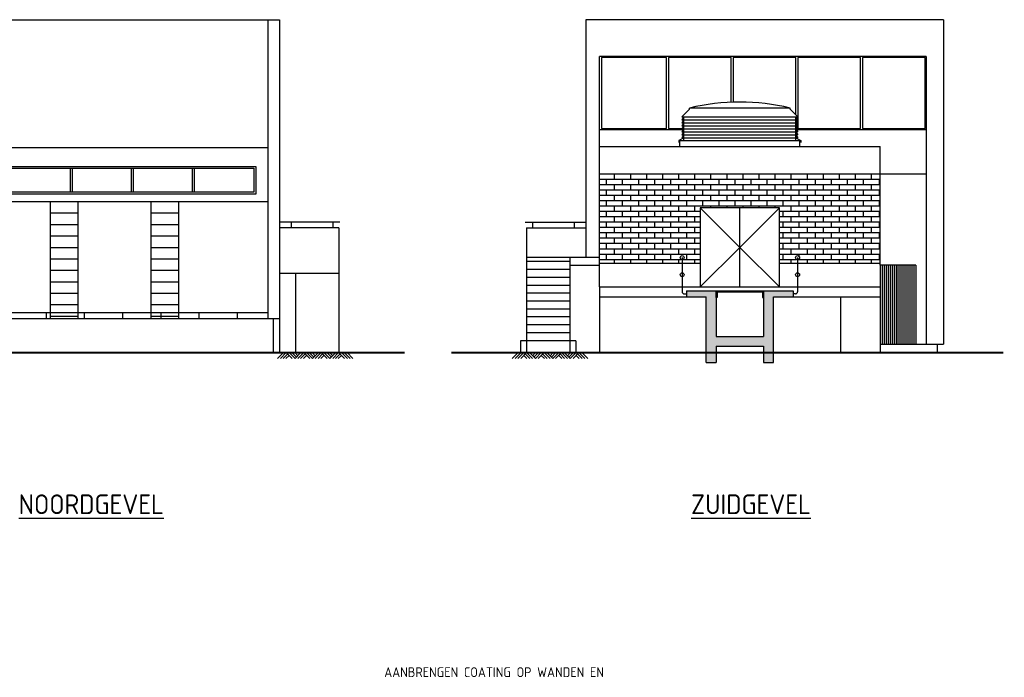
# Model space of a CAD drawing. Extents: x 175348 to 346046, y 6106 to 85322.
# Tile 14 of 20: x 224723 to 249636, y 68686 to 85322. Entities that reach past the tile are written whole.
import ezdxf

# ---------------------------------------------------------------- set-up
doc = ezdxf.new("R2010")
doc.units = 0
doc.layers.get('0').update_dxf_attribs({"linetype": 'CONTINUOUS'})
for name, color, linetype in [('C-025TEKST', 2, 'CONTINUOUS'), ('C-050TEKST', 4, 'CONTINUOUS'), ('c-best-alg', 252, 'CONTINUOUS')]:
    doc.layers.add(name, color=color, linetype=linetype)
doc.styles.add('WB025', font='isocp-w.shx', dxfattribs={"height": 2.5})

# ---------------------------------------------------------------- blocks, each defined once
blk = doc.blocks.new('EARTH')
for p, q in [((-1.757, -0.15), (-1.607, 0)), ((-1.686, -0.15), (-1.536, 0)), ((-1.386, -0.15), (-1.536, 0)), ((-1.316, -0.15), (-1.466, 0)), ((-1.28, -0.115), (-1.395, 0)), ((-1.245, -0.079), (-1.324, 0)), ((-1.316, -0.15), (-1.166, 0)), ((-1.245, -0.15), (-1.095, 0)), ((-0.945, -0.15), (-1.095, 0)), ((-0.874, -0.15), (-1.024, 0)), ((-0.839, -0.115), (-0.954, 0)), ((-0.804, -0.079), (-0.883, 0)), ((-0.874, -0.15), (-0.724, 0)), ((-0.804, -0.15), (-0.654, 0)), ((-0.504, -0.15), (-0.654, 0)), ((-0.433, -0.15), (-0.583, 0)), ((-0.397, -0.115), (-0.512, 0)), ((-0.362, -0.079), (-0.441, 0)), ((-0.433, -0.15), (-0.283, 0)), ((-0.362, -0.15), (-0.212, 0)), ((-0.062, -0.15), (-0.212, 0)), ((0.009, -0.15), (-0.141, 0)), ((0.079, -0.15), (-0.071, 0)), ((0.15, -0.15), (0, 0)), ((-1.616, -0.15), (-1.501, -0.035)), ((-1.545, -0.15), (-1.466, -0.071)), ((-1.174, -0.15), (-1.06, -0.035)), ((-1.104, -0.15), (-1.024, -0.071)), ((-0.733, -0.15), (-0.618, -0.035)), ((-0.662, -0.15), (-0.583, -0.071)), ((-0.291, -0.15), (-0.177, -0.035)), ((-0.221, -0.15), (-0.141, -0.071))]:
    blk.add_line(p, q)

msp = doc.modelspace()

# ---------------------------------------------------------------- hatches: boundary and pattern name
at = {"layer": 'c-best-alg'}
h = msp.add_hatch(dxfattribs=at)
h.set_pattern_fill('AR-BRSTD', color=256, scale=2, style=0)
h.paths.add_polyline_path([(239394.5846, 81411.505), (239394.5846, 79161.505), (241485.1023, 79161.505), (241485.1023, 79252.498, -0.4142135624), (241435.1023, 79302.498, -1), (241535.1023, 79302.498, -0.4142135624), (241485.1023, 79252.498), (241485.1023, 79161.505), (241944.5846, 79161.505), (241944.5846, 80561.505), (243944.5846, 80561.505), (243944.5846, 79161.505), (244404.0669, 79161.505), (244404.0669, 79252.498, -0.4142135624), (244354.0669, 79302.498, -1), (244454.0669, 79302.498, -0.4142135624), (244404.0669, 79252.498), (244404.0669, 79161.505), (246494.5846, 79161.505), (246494.5846, 81411.505)])
msp.add_hatch(color=256, dxfattribs=at).paths.add_polyline_path([(243544.5846, 77311.505), (242344.5846, 77311.505), (242344.5846, 78461.505), (241594.5846, 78461.505), (241594.5846, 78311.505), (242094.5846, 78311.505), (242094.5846, 76651.505), (242344.5846, 76651.505), (242344.5846, 77061.505), (243544.5846, 77061.505), (243544.5846, 76651.505), (243794.5846, 76651.505), (243794.5846, 78311.505), (244294.5846, 78311.505), (244294.5846, 78461.505), (243544.5846, 78461.505)])

# ---------------------------------------------------------------- linework, layer by layer
for p, q in [((222248.7433, 85321.505), (231298.7433, 85321.505)), ((230998.7433, 85321.505), (230998.7433, 77761.505)), ((231298.7433, 85321.505), (231298.7433, 76901.505)), ((248094.5846, 85321.505), (239044.5846, 85321.505)), ((239044.5846, 85321.505), (239044.5846, 79311.505)), ((248094.5846, 85321.505), (248094.5846, 77111.505)), ((239394.5846, 81411.505), (239394.5846, 84386.505)), ((247660.5846, 84386.505), (239394.5846, 84386.505)), ((247660.5846, 84386.505), (247660.5846, 77111.505)), ((241474.5846, 82861.505), (241674.5846, 83061.505)), ((244214.5846, 83086.505), (241674.5846, 83086.505)), ((241674.5846, 83061.505), (241674.5846, 83086.505)), ((244214.5846, 83061.505), (244214.5846, 83086.505)), ((244414.5846, 82861.505), (244214.5846, 83061.505)), ((241474.5846, 82861.505), (244414.5846, 82861.505)), ((241524.5846, 82861.505), (241474.5846, 82786.505)), ((241474.5846, 82786.505), (241524.5846, 82786.505)), ((241524.5846, 82786.505), (241474.5846, 82711.505)), ((241474.5846, 82711.505), (241524.5846, 82711.505)), ((241524.5846, 82711.505), (241474.5846, 82636.505)), ((241524.5846, 82261.505), (241524.5846, 82861.505)), ((241524.5846, 82786.505), (244364.5846, 82786.505)), ((241524.5846, 82711.505), (244364.5846, 82711.505)), ((244364.5846, 82261.505), (244364.5846, 82861.505)), ((244364.5846, 82861.505), (244414.5846, 82786.505)), ((244414.5846, 82786.505), (244364.5846, 82786.505)), ((244364.5846, 82786.505), (244414.5846, 82711.505)), ((244414.5846, 82711.505), (244364.5846, 82711.505)), ((244364.5846, 82711.505), (244414.5846, 82636.505)), ((239394.5846, 82546.505), (241514.5846, 82546.505)), ((241474.5846, 82636.505), (241524.5846, 82636.505)), ((241524.5846, 82636.505), (241474.5846, 82561.505)), ((241474.5846, 82561.505), (241524.5846, 82561.505)), ((241524.5846, 82561.505), (241474.5846, 82486.505)), ((241474.5846, 82486.505), (241524.5846, 82486.505)), ((241524.5846, 82486.505), (241474.5846, 82411.505)), ((241524.5846, 82636.505), (244364.5846, 82636.505)), ((241524.5846, 82561.505), (244364.5846, 82561.505)), ((241524.5846, 82486.505), (244364.5846, 82486.505)), ((244414.5846, 82636.505), (244364.5846, 82636.505)), ((244364.5846, 82636.505), (244414.5846, 82561.505)), ((244414.5846, 82561.505), (244364.5846, 82561.505)), ((244364.5846, 82561.505), (244414.5846, 82486.505)), ((244414.5846, 82486.505), (244364.5846, 82486.505)), ((244364.5846, 82486.505), (244414.5846, 82411.505)), ((244374.5846, 82546.505), (247660.5846, 82546.505)), ((241524.5846, 82336.505), (241404.9579, 82267.1191)), ((241404.9579, 82267.1191), (241404.9579, 82211.3806)), ((241424.5846, 82111.505), (241424.5846, 82261.505)), ((241424.5846, 82261.505), (244464.5846, 82261.505)), ((241474.5846, 82411.505), (241524.5846, 82411.505)), ((241524.5846, 82411.505), (241474.5846, 82336.505)), ((241474.5846, 82336.505), (241524.5846, 82336.505)), ((241524.5846, 82411.505), (244364.5846, 82411.505)), ((241524.5846, 82336.505), (244364.5846, 82336.505)), ((244414.5846, 82411.505), (244364.5846, 82411.505)), ((244364.5846, 82411.505), (244414.5846, 82336.505)), ((244414.5846, 82336.505), (244364.5846, 82336.505)), ((244364.5846, 82336.505), (244484.2113, 82267.1191)), ((244464.5846, 82111.505), (244464.5846, 82261.505)), ((244484.2113, 82267.1191), (244484.2113, 82211.3806)), ((222598.7433, 82090.2426), (230998.7433, 82090.2426)), ((239394.5846, 82111.505), (246494.5846, 82111.505)), ((246494.5846, 81411.505), (246494.5846, 82111.505)), ((222898.7433, 81611.505), (230698.7433, 81611.505)), ((222948.7433, 81561.505), (230648.7433, 81561.505)), ((226003.7433, 81561.505), (226003.7433, 80961.505)), ((226053.7433, 81561.505), (226053.7433, 80961.505)), ((227543.7433, 81561.505), (227543.7433, 80961.505)), ((227593.7433, 81561.505), (227593.7433, 80961.505)), ((229083.7433, 81561.505), (229083.7433, 80961.505)), ((229133.7433, 81561.505), (229133.7433, 80961.505)), ((230648.7433, 81561.505), (230648.7433, 80961.505)), ((230698.7433, 81611.505), (230698.7433, 80911.505)), ((239394.5846, 78561.505), (239394.5846, 81411.505)), ((247660.5846, 81411.505), (239394.5846, 81411.505)), ((246494.5846, 79111.505), (246494.5846, 81411.505)), ((230698.7433, 80911.505), (222898.7433, 80911.505)), ((230648.7433, 80961.505), (222948.7433, 80961.505)), ((230998.7433, 80711.505), (222598.7433, 80711.505)), ((225498.7433, 77893.2529), (225498.7433, 80711.505)), ((226248.7433, 80711.505), (225548.7433, 80711.505)), ((226198.7433, 77761.505), (226198.7433, 80711.505)), ((228798.7433, 80711.505), (227989.261, 80711.505)), ((228048.7433, 77761.505), (228048.7433, 80711.505)), ((228748.7433, 77761.505), (228748.7433, 80711.505)), ((241944.5846, 80561.505), (242944.5846, 79561.505)), ((242944.5846, 78561.505), (242944.5846, 80561.505)), ((243944.5846, 80561.505), (242944.5846, 79561.505)), ((226198.7433, 80426.1527), (225498.7433, 80426.1527)), ((228748.7433, 80426.1527), (228048.7433, 80426.1527)), ((226198.7433, 80132.3116), (225498.7433, 80132.3116)), ((228748.7433, 80132.3116), (228048.7433, 80132.3116)), ((232826.9528, 80202.2501), (231298.7433, 80202.2501)), ((232798.7433, 80052.2501), (231298.7433, 80052.2501)), ((231590.9678, 80202.2501), (231590.9678, 80052.2501)), ((232646.2778, 80202.2501), (232646.2778, 80052.2501)), ((232798.7433, 80052.2501), (232798.7433, 76901.505)), ((237516.3751, 80202.2501), (239044.5846, 80202.2501)), ((237544.5846, 80052.2501), (237544.5846, 76901.505)), ((237544.5846, 80052.2501), (239044.5846, 80052.2501)), ((237697.05, 80202.2501), (237697.05, 80052.2501)), ((238752.3601, 80202.2501), (238752.3601, 80052.2501)), ((226198.7433, 79842.715), (225498.7433, 79842.715)), ((228748.7433, 79842.715), (228048.7433, 79842.715)), ((226198.7433, 79553.1183), (225498.7433, 79553.1183)), ((228748.7433, 79553.1183), (228048.7433, 79553.1183)), ((242944.5846, 79561.505), (241944.5846, 78561.505)), ((242944.5846, 79561.505), (243944.5846, 78561.505)), ((226198.7433, 79263.5216), (225498.7433, 79263.5216)), ((228748.7433, 79263.5216), (228048.7433, 79263.5216)), ((237544.5846, 79311.505), (239394.5846, 79311.505)), ((238644.5846, 79311.505), (238644.5846, 76901.505)), ((241485.1023, 79302.498), (241485.1023, 78436.505)), ((244404.0669, 79302.498), (244404.0669, 78436.505)), ((238644.5846, 79201.505), (237544.5846, 79201.505)), ((238644.5846, 79001.505), (237544.5846, 79001.505)), ((238644.5846, 79111.505), (239394.5846, 79111.505)), ((239394.5846, 79161.505), (241944.5846, 79161.505)), ((243944.5846, 79161.505), (246494.5846, 79161.505)), ((247396.4228, 79111.505), (246494.5846, 79111.505)), ((246494.5846, 79111.505), (246494.5846, 76901.505)), ((246546.4228, 79111.505), (246546.4228, 77111.505)), ((246596.4228, 79111.505), (246596.4228, 77111.505)), ((246646.4228, 79111.505), (246646.4228, 77111.505)), ((246696.4228, 79111.505), (246696.4228, 77111.505)), ((246746.4228, 79111.505), (246746.4228, 77111.505)), ((246796.4228, 79111.505), (246796.4228, 77111.505)), ((246846.4228, 79111.505), (246846.4228, 77111.505)), ((246896.4228, 79111.505), (246896.4228, 77111.505)), ((246946.4228, 79111.505), (246946.4228, 77111.505)), ((246996.4228, 79111.505), (246996.4228, 77111.505)), ((247046.4228, 79111.505), (247046.4228, 77111.505)), ((247096.4228, 79111.505), (247096.4228, 77111.505)), ((247146.4228, 79111.505), (247146.4228, 77111.505)), ((247196.4228, 79111.505), (247196.4228, 77111.505)), ((247246.4228, 79111.505), (247246.4228, 77111.505)), ((247296.4228, 79111.505), (247296.4228, 77111.505)), ((247346.4228, 79111.505), (247346.4228, 77111.505)), ((247396.4228, 79111.505), (247396.4228, 77111.505)), ((225498.7348, 77761.505), (225498.7348, 78911.505)), ((226198.7433, 78973.9249), (225498.7433, 78973.9249)), ((228748.7433, 78973.9249), (228048.7433, 78973.9249)), ((231298.7433, 78911.505), (232798.7433, 78911.505)), ((231698.7433, 78911.505), (231698.7433, 76901.505)), ((238644.5846, 78801.505), (237544.5846, 78801.505)), ((226198.7433, 78684.3282), (225498.7433, 78684.3282)), ((228748.7433, 78684.3282), (228048.7433, 78684.3282)), ((238644.5846, 78601.505), (237544.5846, 78601.505)), ((239394.5846, 78561.505), (246494.5846, 78561.505)), ((239394.5846, 78561.505), (239394.5846, 76901.505)), ((226198.7433, 78394.7316), (225498.7433, 78394.7316)), ((228748.7433, 78394.7316), (228048.7433, 78394.7316)), ((238644.5846, 78401.505), (237544.5846, 78401.505)), ((239394.5846, 78311.505), (241594.5846, 78311.505)), ((241535.1023, 78386.505), (241594.5846, 78386.505)), ((241594.5846, 78461.505), (241594.5846, 78311.505)), ((241594.5846, 78461.505), (242344.5846, 78461.505)), ((241594.5846, 78311.505), (242094.5846, 78311.505)), ((242094.5846, 76651.505), (242094.5846, 78311.505)), ((242344.5846, 78461.505), (242344.5846, 77311.505)), ((242344.5846, 78461.505), (243544.5846, 78461.505)), ((242759.5846, 78426.505), (242759.5846, 78461.505)), ((243129.5846, 78426.505), (243129.5846, 78461.505)), ((243544.5846, 78461.505), (244294.5846, 78461.505)), ((243544.5846, 78461.505), (243544.5846, 77311.505)), ((243794.5846, 78311.505), (244294.5846, 78311.505)), ((243794.5846, 76651.505), (243794.5846, 78311.505)), ((244294.5846, 78461.505), (244294.5846, 78311.505)), ((244354.0669, 78386.505), (244294.5846, 78386.505)), ((244294.5846, 78311.505), (246494.5846, 78311.505)), ((245494.5846, 78311.505), (245494.5846, 76901.505)), ((226198.7433, 78105.1349), (225498.7433, 78105.1349)), ((228748.7433, 78105.1349), (228048.7433, 78105.1349)), ((238644.5846, 78201.505), (237544.5846, 78201.505)), ((238644.5846, 78001.505), (237544.5846, 78001.505)), ((223366.3348, 77911.505), (230998.7433, 77911.505)), ((223366.3348, 77761.505), (231298.7433, 77761.505)), ((225399.6682, 77761.505), (225399.6682, 77911.505)), ((226198.7433, 77815.5382), (225498.7433, 77815.5382)), ((226366.3348, 77761.505), (226366.3348, 77911.505)), ((227333.0015, 77761.505), (227333.0015, 77911.505)), ((228748.7433, 77815.5382), (228048.7433, 77815.5382)), ((228299.6682, 77761.505), (228299.6682, 77911.505)), ((229266.3348, 77761.505), (229266.3348, 77911.505)), ((230233.0015, 77761.505), (230233.0015, 77911.505)), ((231148.7433, 76901.505), (231148.7433, 77761.505)), ((238644.5846, 77801.505), (237544.5846, 77801.505)), ((238644.5846, 77601.505), (237544.5846, 77601.505)), ((238644.5846, 77401.505), (237544.5846, 77401.505)), ((242344.5846, 77311.505), (243544.5846, 77311.505)), ((237394.5846, 77201.505), (237394.5846, 76901.505)), ((238794.5846, 77201.505), (237394.5846, 77201.505)), ((238794.5846, 77201.505), (238794.5846, 76901.505)), ((242344.5846, 77061.505), (243544.5846, 77061.505)), ((242344.5846, 77061.505), (242344.5846, 76651.505)), ((243544.5846, 77061.505), (243544.5846, 76651.505)), ((246494.5846, 77111.505), (248094.5846, 77111.505)), ((247944.5846, 76901.505), (247944.5846, 77111.505)), ((231248.7433, 76901.505), (233181.2346, 76901.505)), ((239094.5846, 76901.505), (237162.0932, 76901.505)), ((242094.5846, 76651.505), (242344.5846, 76651.505)), ((243544.5846, 76651.505), (243794.5846, 76651.505))]:
    msp.add_line(p, q, dxfattribs=at)
for points in [[(239444.5846, 82571.505), (241089.9846, 82571.505), (241089.9846, 84361.505), (239444.5846, 84361.505)], [(244412.7846, 82571.505), (245999.1846, 82571.505), (245999.1846, 84361.505), (244412.7846, 84361.505)], [(246049.1846, 82571.505), (247635.5846, 82571.505), (247635.5846, 84361.505), (246049.1846, 84361.505)], [(241944.5846, 78561.505), (243944.5846, 78561.505), (243944.5846, 80561.505), (241944.5846, 80561.505)], [(242344.5846, 78441.505), (242369.5846, 78441.505), (242369.5846, 78291.505), (242344.5846, 78291.505)], [(242379.5846, 78461.505), (243509.5846, 78461.505), (243509.5846, 78426.505), (242379.5846, 78426.505)], [(243544.5846, 78441.505), (243519.5846, 78441.505), (243519.5846, 78291.505), (243544.5846, 78291.505)]]:
    msp.add_lwpolyline(points, close=True, dxfattribs=at)
for points in [[(242726.3846, 83232.1363), (242726.3846, 84361.505), (241139.9846, 84361.505), (241139.9846, 82571.505), (241481.2513, 82571.505)], [(244362.7846, 82913.305), (244362.7846, 84361.505), (242776.3846, 84361.505), (242776.3846, 83233.9095)]]:
    msp.add_lwpolyline(points, dxfattribs=at)
at = {"layer": 'c-best-alg', "const_width": 50}
for points in [[(221106.8515, 76901.505), (234461.696, 76901.505)], [(235646.6414, 76901.505), (249611.2945, 76901.505)]]:
    msp.add_lwpolyline(points, dxfattribs=at)
at = {"layer": 'c-best-alg'}
for centre in [(241485.1023, 79302.498), (244404.0669, 79302.498), (241485.1023, 78869.8754), (244404.0669, 78869.8754)]:
    msp.add_circle(centre, 50, dxfattribs=at)
for centre, radius, start, end in [((242944.5846, 77785.1717), 5451.3333, 76.52797757, 103.47202243), ((241535.1023, 78436.505), 50, 180, 270), ((244354.0669, 78436.505), 50, 270, 0)]:
    msp.add_arc(centre, radius, start, end, dxfattribs=at)

# ---------------------------------------------------------------- block references
at = {"layer": 'c-best-alg', "ltscale": 0.1, "yscale": 1000, "zscale": 1000}
for p, xscale in [((233005.85, 76901.505), 1000), ((237337.4778, 76901.505), -1000)]:
    msp.add_blockref('EARTH', p, dxfattribs=dict(at, xscale=xscale))

# ---------------------------------------------------------------- texts
at = {"layer": 'C-025TEKST', "ltscale": 0.1, "style": 'WB025'}
msp.add_text('AANBRENGEN COATING OP WANDEN EN ', height=250, dxfattribs=at).set_placement((233946.7094, 68690.5776))
at = {"layer": 'C-050TEKST', "ltscale": 0.1, "style": 'WB025'}
for s, p in [('%%UNOORDGEVEL', (224699.2946, 72813.1974)), ('%%UZUIDGEVEL', (241711.7688, 72813.1974))]:
    msp.add_text(s, height=500, dxfattribs=at).set_placement(p)

doc.saveas('drawing.dxf')
